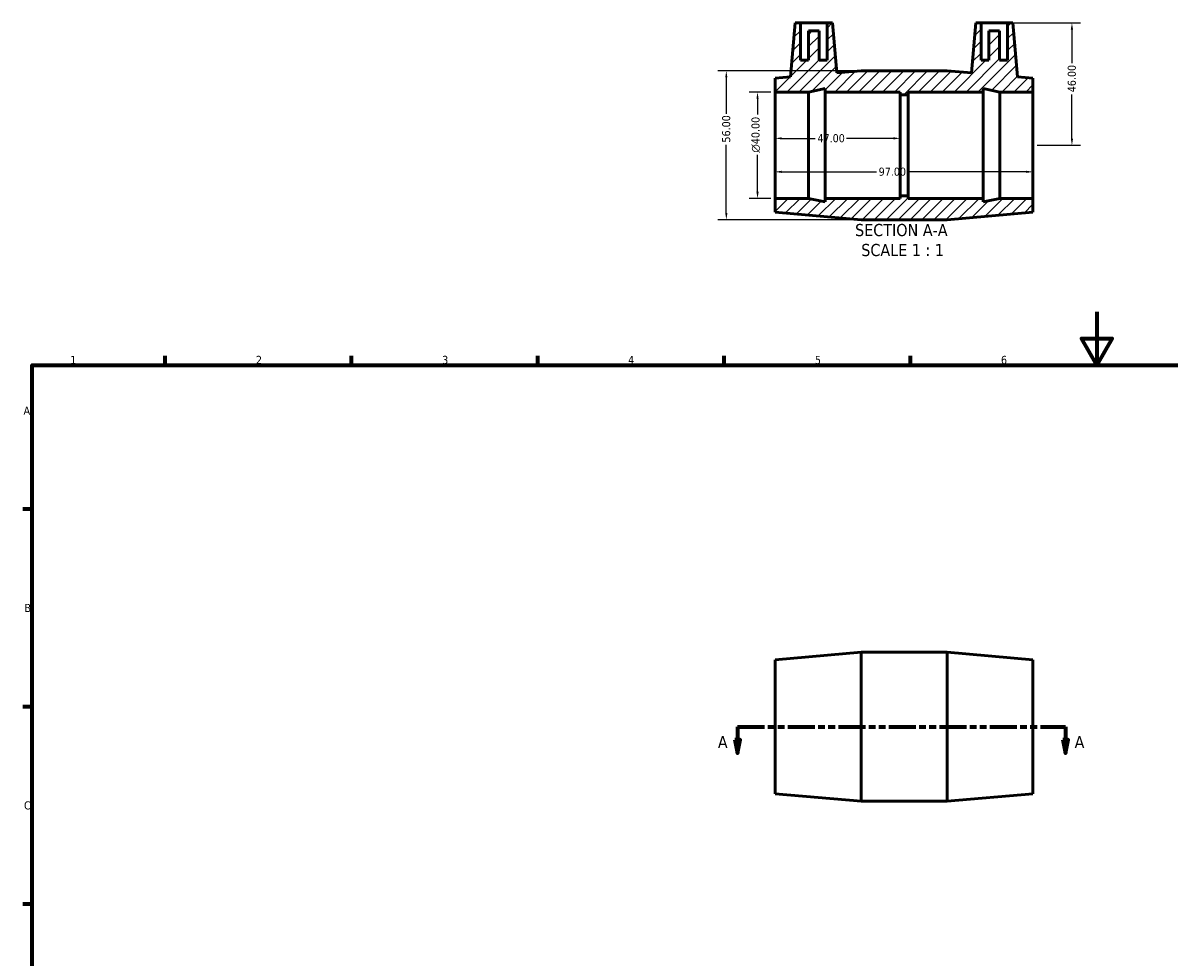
# Model space of a CAD drawing. Header units: millimetres. Extents: x 0 to 895, y 0 to 703.
# Tile 2 of 3: x 17 to 448, y 351 to 703. Entities that reach past the tile are written whole.
import ezdxf

# ---------------------------------------------------------------- set-up
doc = ezdxf.new("R2010")
doc.units = ezdxf.units.MM
doc.linetypes.add('DOUBLE_DASH_CHAIN', pattern=[1.2403, 0.6614, -0.0827, 0.1654, -0.0827, 0.1654, -0.0827])
for name, color, linetype, lineweight in [('Border (ANSI)', 7, 'Continuous', 70), ('Dimension (ANSI)', 7, 'Continuous', 25), ('Hatch (ANSI)', 7, 'Continuous', 18), ('Section Line (ANSI)', 7, 'DOUBLE_DASH_CHAIN', 70), ('Symbol (ANSI)', 7, 'Continuous', 25), ('Visible (ANSI)', 7, 'Continuous', 50)]:
    doc.layers.add(name, color=color, linetype=linetype, lineweight=lineweight)
doc.styles.add('Label Text (ANSI)', font='tahoma.ttf')
doc.styles.add('Note Text (ANSI)', font='tahoma.ttf')
doc.dimstyles.new('Default - mm (ANSI)', dxfattribs={"dimtxt": 3.048, "dimasz": 2.5, "dimexe": 3.175, "dimexo": 1.6002, "dimgap": 0.8, "dimtad": 0, "dimtoh": 1, "dimrnd": 1e-08, "dimzin": 4, "dimdsep": 46, "dimtxsty": 'Note Text (ANSI)', "dimcen": 0.09, "dimdle": 10, "dimclrd": 256, "dimclre": 256, "dimclrt": 230, "dimadec": 1, "dimazin": 1, "dimtfac": 1, "dimtofl": 0, "dimtmove": 0, "dimatfit": 3, "dimfxl": 1, "dimtolj": 1, "dimtzin": 4, "dimlwd": -1, "dimlwe": -1, "dimarcsym": 0})

# ---------------------------------------------------------------- blocks, each defined once
blk = doc.blocks.new('Borders Default Border')
at = {"layer": 'Border (ANSI)'}
for p, q in [((70.08, 574), (70.08, 577.45)), ((140.17, 574), (140.17, 577.45)), ((210.25, 574), (210.25, 577.45)), ((280.33, 574), (280.33, 577.45)), ((350.42, 574), (350.42, 577.45)), ((20, 519.75), (16.55, 519.75)), ((20, 445.5), (16.55, 445.5)), ((20, 371.25), (16.55, 371.25))]:
    blk.add_line(p, q, dxfattribs=at)
at = {"layer": 'Border (ANSI)', "flags": 128}
for points in [[(420.5, 594), (420.5, 574), (414.73, 584), (426.27, 584), (420.5, 574)], [(20, 20), (20, 574), (821, 574), (821, 20), (20, 20)]]:
    blk.add_lwpolyline(points, dxfattribs=at)
at = {"layer": 'Border (ANSI)', "color": 230, "true_color": 0xff0080, "char_height": 3.05, "attachment_point": 7, "style": 'Note Text (ANSI)'}
for s, insert in [('1', (34.35, 574.4)), ('2', (104.2, 574.4)), ('3', (174.26, 574.34)), ('4', (244.23, 574.4)), ('5', (314.48, 574.34)), ('6', (384.49, 574.34)), ('A', (16.78, 555.35)), ('B', (17.15, 481.1)), ('C', (16.95, 406.8))]:
    blk.add_mtext(s, dxfattribs=dict(at, insert=insert))
blk = doc.blocks.new('2dTransSection0')
at = {"layer": 'Section Line (ANSI)', "linetype": 'DOUBLE_DASH_CHAIN', "ltscale": 15.315891}
blk.add_line((285.34, 437.98), (408.71, 437.98), dxfattribs=at)
at = {"layer": 'Section Line (ANSI)', "linetype": 'Continuous'}
for p, q in [((285.34, 437.98), (294.74, 437.98)), ((285.34, 437.98), (285.34, 432.98)), ((399.32, 437.98), (408.71, 437.98)), ((408.71, 437.98), (408.71, 432.98)), ((284.34, 432.98), (285.34, 427.98)), ((286.34, 432.98), (284.34, 432.98)), ((285.34, 432.98), (285.34, 427.98)), ((285.34, 427.98), (286.34, 432.98)), ((407.71, 432.98), (408.71, 427.98)), ((409.71, 432.98), (407.71, 432.98)), ((408.71, 432.98), (408.71, 427.98)), ((408.71, 427.98), (409.71, 432.98))]:
    blk.add_line(p, q, dxfattribs=at)
at = {"layer": 'Section Line (ANSI)', "linetype": 'Continuous', "flags": 128}
for points in [[(284.34, 432.98), (285.34, 427.98), (286.34, 432.98), (284.34, 432.98)], [(407.71, 432.98), (408.71, 427.98), (409.71, 432.98), (407.71, 432.98)]]:
    blk.add_lwpolyline(points, dxfattribs=at)
at = {"layer": 'Section Line (ANSI)'}
for points in [[(284.34, 432.98), (285.34, 427.98), (286.34, 432.98), (284.34, 432.98)], [(407.71, 432.98), (408.71, 427.98), (409.71, 432.98), (407.71, 432.98)]]:
    blk.add_solid(points, dxfattribs=at)
at = {"layer": 'Section Line (ANSI)', "char_height": 4.57, "attachment_point": 7, "style": 'Label Text (ANSI)'}
for insert in [(277.98, 429.91), (412.18, 429.91)]:
    blk.add_mtext('A', dxfattribs=dict(at, insert=insert))
blk = doc.blocks.new('*D7')
at = {"layer": 'Defpoints', "color": 0, "transparency": 16777216}
for p in [(299.53, 656.66), (346.53, 659.25), (346.53, 656.66)]:
    blk.add_point(p, dxfattribs=at)
at = {"layer": 'Dimension (ANSI)', "transparency": 16777216}
for p, q in [((302.03, 659.25), (314.65, 659.25)), ((344.03, 659.25), (326.42, 659.25))]:
    blk.add_line(p, q, dxfattribs=at)
for points in [[(302.03, 659.67), (302.03, 658.83), (299.53, 659.25)], [(344.03, 659.67), (344.03, 658.83), (346.53, 659.25)]]:
    blk.add_solid(points, dxfattribs=at)
at = {"layer": 'Dimension (ANSI)', "color": 230, "true_color": 0xff0080, "transparency": 16777216, "insert": (315.45, 660.84), "char_height": 3.048, "attachment_point": 1, "style": 'Note Text (ANSI)'}
blk.add_mtext('\\A1;47.00', dxfattribs=at)
blk = doc.blocks.new('*D8')
at = {"layer": 'Defpoints', "color": 0, "transparency": 16777216}
for p in [(299.53, 656.66), (396.53, 656.66), (396.53, 646.66)]:
    blk.add_point(p, dxfattribs=at)
at = {"layer": 'Dimension (ANSI)', "transparency": 16777216}
for p, q in [((302.03, 646.66), (337.67, 646.66)), ((394.03, 646.66), (349.39, 646.66))]:
    blk.add_line(p, q, dxfattribs=at)
for points in [[(302.03, 647.08), (302.03, 646.24), (299.53, 646.66)], [(394.03, 647.08), (394.03, 646.24), (396.53, 646.66)]]:
    blk.add_solid(points, dxfattribs=at)
at = {"layer": 'Dimension (ANSI)', "color": 230, "true_color": 0xff0080, "transparency": 16777216, "insert": (338.47, 648.25), "char_height": 3.048, "attachment_point": 1, "style": 'Note Text (ANSI)'}
blk.add_mtext('\\A1;97.00', dxfattribs=at)
blk = doc.blocks.new('*D9')
at = {"layer": 'Defpoints', "color": 0, "transparency": 16777216}
for p in [(386.98, 702.66), (396.53, 656.66), (411.18, 656.66)]:
    blk.add_point(p, dxfattribs=at)
at = {"layer": 'Dimension (ANSI)', "transparency": 16777216}
for p, q in [((388.58, 702.66), (414.36, 702.66)), ((411.18, 700.16), (411.18, 687.55)), ((411.18, 659.16), (411.18, 675.78)), ((398.13, 656.66), (414.36, 656.66))]:
    blk.add_line(p, q, dxfattribs=at)
for points in [[(410.76, 700.16), (411.6, 700.16), (411.18, 702.66)], [(410.76, 659.16), (411.6, 659.16), (411.18, 656.66)]]:
    blk.add_solid(points, dxfattribs=at)
at = {"layer": 'Dimension (ANSI)', "color": 230, "true_color": 0xff0080, "transparency": 16777216, "insert": (409.59, 676.58), "char_height": 3.048, "attachment_point": 1, "rotation": 90, "style": 'Note Text (ANSI)'}
blk.add_mtext('\\A1;46.00', dxfattribs=at)
blk = doc.blocks.new('*D10')
at = {"layer": 'Defpoints', "color": 0, "transparency": 16777216}
for p in [(299.53, 676.66), (292.9, 636.66), (299.53, 636.66)]:
    blk.add_point(p, dxfattribs=at)
at = {"layer": 'Dimension (ANSI)', "transparency": 16777216}
for p, q in [((297.93, 676.66), (289.73, 676.66)), ((292.9, 674.16), (292.9, 668.23)), ((292.9, 639.16), (292.9, 653.09)), ((297.93, 636.66), (289.73, 636.66))]:
    blk.add_line(p, q, dxfattribs=at)
for points in [[(292.49, 674.16), (293.32, 674.16), (292.9, 676.66)], [(292.49, 639.16), (293.32, 639.16), (292.9, 636.66)]]:
    blk.add_solid(points, dxfattribs=at)
at = {"layer": 'Dimension (ANSI)', "color": 230, "true_color": 0xff0080, "transparency": 16777216, "insert": (290.61, 653.89), "char_height": 3.048, "attachment_point": 1, "rotation": 90, "style": 'Note Text (ANSI)'}
blk.add_mtext('\\A1;\\fAIGDT|b0|i0;\\H3.0480;\\ln\\fTahoma|b0|i0;\\H3.0480;40.00', dxfattribs=at)
blk = doc.blocks.new('*D11')
at = {"layer": 'Defpoints', "color": 0, "transparency": 16777216}
for p in [(331.86, 684.66), (281.16, 628.66), (331.86, 628.66)]:
    blk.add_point(p, dxfattribs=at)
at = {"layer": 'Dimension (ANSI)', "transparency": 16777216}
for p, q in [((330.26, 684.66), (277.99, 684.66)), ((281.16, 682.16), (281.16, 668.46)), ((281.16, 631.16), (281.16, 656.86)), ((330.26, 628.66), (277.99, 628.66))]:
    blk.add_line(p, q, dxfattribs=at)
for points in [[(280.75, 682.16), (281.58, 682.16), (281.16, 684.66)], [(280.75, 631.16), (281.58, 631.16), (281.16, 628.66)]]:
    blk.add_solid(points, dxfattribs=at)
at = {"layer": 'Dimension (ANSI)', "color": 230, "true_color": 0xff0080, "transparency": 16777216, "insert": (279.58, 657.66), "char_height": 3.048, "attachment_point": 1, "rotation": 90, "style": 'Note Text (ANSI)'}
blk.add_mtext('\\A1;56.00', dxfattribs=at)

msp = doc.modelspace()

# ---------------------------------------------------------------- hatches: boundary and pattern name
at = {"layer": 'Hatch (ANSI)'}
h = msp.add_hatch(dxfattribs=at)
h.set_pattern_fill('ANSI31', color=256, scale=25.4, style=0)
h.set_pattern_definition([(45, (0, 0), (-2.245064, 2.245064), [])])
h.paths.add_polyline_path([(364.198, 684.662), (331.865, 684.662), (322.725, 683.87), (321.081, 702.662), (319.081, 702.662), (319.081, 688.662), (316.081, 688.662), (316.081, 699.662), (312.081, 699.662), (312.081, 688.662), (309.081, 688.662), (309.081, 702.662), (307.081, 702.662), (305.305, 682.362), (299.531, 681.862), (299.531, 676.662), (312.065, 676.662), (318.331, 677.994), (318.331, 676.662), (346.531, 676.662), (346.531, 675.662), (349.531, 675.662), (349.531, 676.662), (377.731, 676.662), (377.731, 677.994), (383.998, 676.662), (396.531, 676.662), (396.531, 681.862), (390.757, 682.362), (388.981, 702.662), (386.981, 702.662), (386.981, 688.662), (383.981, 688.662), (383.981, 699.662), (379.981, 699.662), (379.981, 688.662), (376.981, 688.662), (376.981, 702.662), (374.981, 702.662), (373.337, 683.87)])
h.paths.add_polyline_path([(331.865, 628.662), (364.198, 628.662), (396.531, 631.462), (396.531, 636.662), (383.998, 636.662), (377.731, 635.33), (377.731, 636.662), (349.531, 636.662), (349.531, 637.662), (346.531, 637.662), (346.531, 636.662), (318.331, 636.662), (318.331, 635.33), (312.065, 636.662), (299.531, 636.662), (299.531, 631.462)])

# ---------------------------------------------------------------- linework, layer by layer
at = {"layer": 'Visible (ANSI)'}
for p, q in [((307.081, 702.662), (305.305, 682.362)), ((309.081, 702.662), (307.081, 702.662)), ((309.081, 688.662), (309.081, 702.662)), ((309.081, 702.662), (319.081, 702.662)), ((316.081, 699.662), (312.081, 699.662)), ((312.081, 699.662), (312.081, 688.662)), ((316.081, 688.662), (316.081, 699.662)), ((321.081, 702.662), (319.081, 702.662)), ((319.081, 702.662), (319.081, 688.662)), ((322.725, 683.87), (321.081, 702.662)), ((374.981, 702.662), (373.337, 683.87)), ((376.981, 702.662), (374.981, 702.662)), ((376.981, 688.662), (376.981, 702.662)), ((376.981, 702.662), (386.981, 702.662)), ((383.981, 699.662), (379.981, 699.662)), ((379.981, 699.662), (379.981, 688.662)), ((383.981, 688.662), (383.981, 699.662)), ((388.981, 702.662), (386.981, 702.662)), ((386.981, 702.662), (386.981, 688.662)), ((390.757, 682.362), (388.981, 702.662)), ((312.081, 688.662), (309.081, 688.662)), ((319.081, 688.662), (316.081, 688.662)), ((379.981, 688.662), (376.981, 688.662)), ((386.981, 688.662), (383.981, 688.662)), ((305.305, 682.362), (299.531, 681.862)), ((299.531, 681.862), (299.531, 676.662)), ((331.865, 684.662), (322.725, 683.87)), ((364.198, 684.662), (331.865, 684.662)), ((373.337, 683.87), (364.198, 684.662)), ((396.531, 681.862), (390.757, 682.362)), ((396.531, 676.662), (396.531, 681.862)), ((312.065, 676.662), (318.331, 677.994)), ((318.331, 677.994), (318.331, 676.662)), ((377.731, 676.662), (377.731, 677.994)), ((377.731, 677.994), (383.998, 676.662)), ((299.531, 676.662), (312.065, 676.662)), ((299.531, 636.662), (299.531, 676.662)), ((312.065, 636.662), (312.065, 676.662)), ((318.331, 676.662), (346.531, 676.662)), ((318.331, 636.662), (318.331, 676.662)), ((346.531, 676.662), (346.531, 675.662)), ((346.531, 675.662), (349.531, 675.662)), ((346.531, 637.662), (346.531, 675.662)), ((349.531, 675.662), (349.531, 676.662)), ((349.531, 676.662), (377.731, 676.662)), ((349.531, 637.662), (349.531, 675.662)), ((377.731, 636.662), (377.731, 676.662)), ((383.998, 676.662), (396.531, 676.662)), ((383.998, 636.662), (383.998, 676.662)), ((396.531, 636.662), (396.531, 676.662)), ((312.065, 636.662), (299.531, 636.662)), ((299.531, 636.662), (299.531, 631.462)), ((318.331, 635.33), (312.065, 636.662)), ((346.531, 636.662), (318.331, 636.662)), ((318.331, 636.662), (318.331, 635.33)), ((349.531, 637.662), (346.531, 637.662)), ((346.531, 637.662), (346.531, 636.662)), ((349.531, 636.662), (349.531, 637.662)), ((377.731, 636.662), (349.531, 636.662)), ((383.998, 636.662), (377.731, 635.33)), ((377.731, 635.33), (377.731, 636.662)), ((396.531, 636.662), (383.998, 636.662)), ((396.531, 631.462), (396.531, 636.662)), ((299.531, 631.462), (331.865, 628.662)), ((364.198, 628.662), (396.531, 631.462)), ((331.865, 628.662), (364.198, 628.662)), ((299.531, 463.182), (331.865, 465.982)), ((331.865, 409.982), (331.865, 465.982)), ((331.865, 465.982), (364.198, 465.982)), ((364.198, 409.982), (364.198, 465.982)), ((396.531, 463.182), (364.198, 465.982)), ((299.531, 412.782), (299.531, 463.182)), ((396.531, 412.782), (396.531, 463.182)), ((299.531, 412.782), (331.865, 409.982)), ((331.865, 409.982), (364.198, 409.982)), ((396.531, 412.782), (364.198, 409.982))]:
    msp.add_line(p, q, dxfattribs=at)

# ---------------------------------------------------------------- block references
msp.add_blockref('Borders Default Border', (0, 0))
at = {"layer": 'Section Line (ANSI)'}
msp.add_blockref('2dTransSection0', (0, 0), dxfattribs=at)

# ---------------------------------------------------------------- texts
at = {"layer": 'Symbol (ANSI)', "char_height": 4.572, "attachment_point": 7, "style": 'Label Text (ANSI)'}
for s, insert in [('SECTION A-A', (329.607, 622.397)), ('SCALE 1 : 1', (331.926, 614.884))]:
    msp.add_mtext(s, dxfattribs=dict(at, insert=insert))

# ---------------------------------------------------------------- dimensions: what is measured, and where the dimension line sits
at = {"layer": 'Dimension (ANSI)'}
for base, p1, p2, angle, override, picture, middle in [((411.181, 656.662), (386.981, 702.662), (396.531, 656.662), 90, {"dimtoh": 0, "dimdec": 2, "dimtp": 0, "dimtm": 0, "dimtdec": 2, "dimatfit": 1}, '*D9', (411.181, 681.662)), ((281.165, 628.662), (331.865, 684.662), (331.865, 628.662), 90, {"dimtoh": 0, "dimdec": 2, "dimtp": 0, "dimtm": 0, "dimtdec": 2, "dimatfit": 1}, '*D11', (281.165, 662.662)), ((346.531, 659.249), (299.531, 656.662), (346.531, 656.662), 180, {"dimtoh": 0, "dimdec": 2, "dimse1": 1, "dimse2": 1, "dimtp": 0, "dimtm": 0, "dimtdec": 2, "dimatfit": 1}, '*D7', (320.531, 659.249)), ((396.531, 646.662), (299.531, 656.662), (396.531, 656.662), 180, {"dimtoh": 0, "dimdec": 2, "dimse1": 1, "dimse2": 1, "dimtp": 0, "dimtm": 0, "dimtdec": 2, "dimatfit": 1}, '*D8', (343.531, 646.662))]:
    dim = msp.add_linear_dim(base=base, p1=p1, p2=p2, angle=angle, dimstyle='Default - mm (ANSI)', override=override, dxfattribs=at)
    dim.commit()
    dim.dimension.update_dxf_attribs({"geometry": picture, "text_midpoint": middle, "dimtype": 160})
dim = msp.add_linear_dim(base=(292.905, 636.662), p1=(299.531, 676.662), p2=(299.531, 636.662), angle=90, text='\\fAIGDT|b0|i0;\\H3.0480;\\ln\\fTahoma|b0|i0;\\H3.0480;<>', dimstyle='Default - mm (ANSI)', override={"dimtoh": 0, "dimdec": 2, "dimtp": 0, "dimtm": 0, "dimtdec": 2, "dimatfit": 1}, dxfattribs=at)
dim.commit()
dim.dimension.update_dxf_attribs({"geometry": '*D10', "text_midpoint": (292.905, 660.662), "dimtype": 160})

doc.saveas('drawing.dxf')
